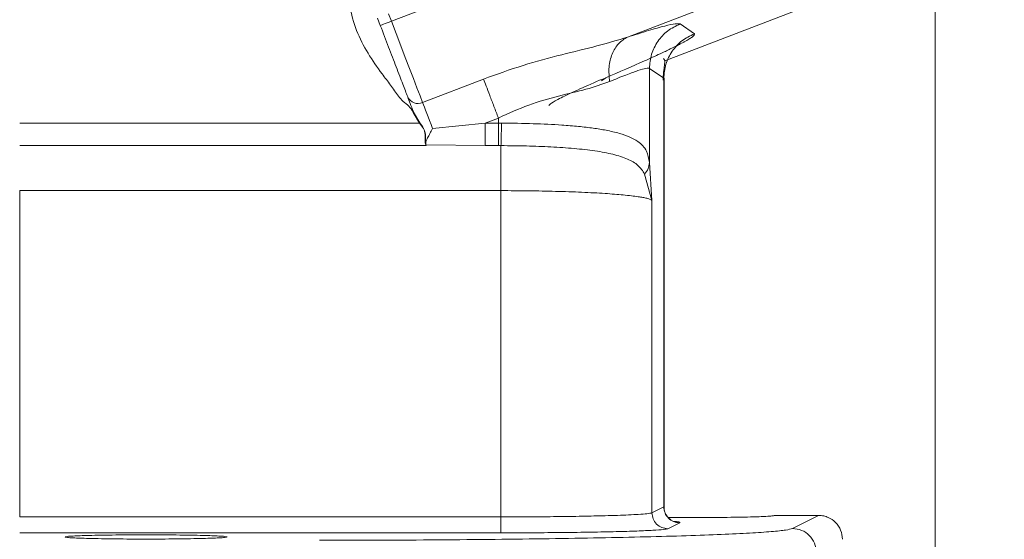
# Model space of a CAD drawing. Header units: inches. Extents: x 0.3 to 33.9, y 0.2 to 21.7.
# Tile 6 of 26: x 9 to 11.4, y 6.5 to 7.8. Entities that reach past the tile are written whole.
import ezdxf

# ---------------------------------------------------------------- set-up
doc = ezdxf.new("R2010")
doc.units = ezdxf.units.IN
doc.header["$MEASUREMENT"] = 0
doc.layers.add('SLD-0', color=7, linetype='Continuous', lineweight=15)
doc.styles.add('SLDTEXTSTYLE0', font='TXT', dxfattribs={"width": 0.75})
doc.dimstyles.new('SLDDIMSTYLE0', dxfattribs={"dimtxt": 0.25, "dimasz": 0.13, "dimexe": 0, "dimexo": 0.0625, "dimgap": 0.0625, "dimtad": 0, "dimtih": 1, "dimtoh": 1, "dimdec": 4, "dimrnd": 1e-09, "dimzin": 12, "dimdsep": 46, "dimtxsty": 'SLDTEXTSTYLE0', "dimsah": 1, "dimcen": 0.09, "dimadec": 0, "dimazin": 3, "dimtfac": 1, "dimtdec": 4, "dimtofl": 0, "dimtmove": 0, "dimatfit": 3, "dimfxl": 1, "dimfrac": 2, "dimtolj": 1, "dimtzin": 12, "dimarcsym": 0})
doc.dimstyles.new('SLDDIMSTYLE1', dxfattribs={"dimtxt": 0.25, "dimasz": 0.13, "dimexe": 0, "dimexo": 0.0625, "dimgap": 0.0625, "dimtad": 0, "dimtih": 1, "dimtoh": 1, "dimdec": 4, "dimrnd": 1e-09, "dimzin": 4, "dimdsep": 46, "dimtxsty": 'SLDTEXTSTYLE0', "dimsah": 1, "dimcen": 0.09, "dimadec": 0, "dimazin": 1, "dimtfac": 1, "dimtdec": 4, "dimtofl": 0, "dimtmove": 0, "dimatfit": 3, "dimfxl": 1, "dimfrac": 2, "dimtolj": 1, "dimtzin": 12, "dimarcsym": 0})

# ---------------------------------------------------------------- blocks, each defined once
blk = doc.blocks.new('*D10')
at = {"layer": 'SLD-0'}
for p, q in [((6.6938, 13.5153), (15.798, 13.5153)), ((15.673, 13.5153), (15.673, 9.6539)), ((15.1939, 9.2798), (15.1432, 9.2798)), ((15.1432, 9.2798), (15.1432, 8.883)), ((16.1521, 9.2798), (16.2029, 9.2798)), ((16.2029, 9.2798), (16.2029, 8.883)), ((15.1432, 8.883), (15.1939, 8.883)), ((16.2029, 8.883), (16.1521, 8.883)), ((15.673, 4.9707), (15.673, 8.8322)), ((7.9438, 4.9707), (15.798, 4.9707))]:
    blk.add_line(p, q, dxfattribs=at)
for points in [[(15.673, 13.5153), (15.653, 13.3853), (15.693, 13.3853)], [(15.673, 4.9707), (15.693, 5.1007), (15.653, 5.1007)]]:
    blk.add_solid(points, dxfattribs=at)
at = {"layer": 'SLD-0', "char_height": 0.25, "attachment_point": 1, "style": 'SLDTEXTSTYLE0'}
for s, insert in [('8.54', (15.2482, 9.6529, 0.0039)), ('217.0', (15.2574, 9.2052, 0.0039))]:
    blk.add_mtext(s, dxfattribs=dict(at, insert=insert))
blk = doc.blocks.new('*D11')
at = {"layer": 'SLD-0'}
for p, q in [((6.6938, 13.5153), (13.9083, 13.5153)), ((13.7833, 13.5153), (13.7833, 10.2739)), ((13.3042, 9.8998), (13.2534, 9.8998)), ((13.2534, 9.8998), (13.2534, 9.503)), ((14.2624, 9.8998), (14.3132, 9.8998)), ((14.3132, 9.8998), (14.3132, 9.503)), ((13.2534, 9.503), (13.3042, 9.503)), ((14.3132, 9.503), (14.2624, 9.503)), ((13.7833, 6.2107), (13.7833, 9.4522)), ((11.003, 6.2107), (13.9083, 6.2107))]:
    blk.add_line(p, q, dxfattribs=at)
for points in [[(13.7833, 13.5153), (13.7633, 13.3853), (13.8033, 13.3853)], [(13.7833, 6.2107), (13.8033, 6.3407), (13.7633, 6.3407)]]:
    blk.add_solid(points, dxfattribs=at)
at = {"layer": 'SLD-0', "char_height": 0.25, "attachment_point": 1, "style": 'SLDTEXTSTYLE0'}
for s, insert in [('7.30', (13.3584, 10.2729, 0.0039)), ('185.5', (13.3677, 9.8252, 0.0039))]:
    blk.add_mtext(s, dxfattribs=dict(at, insert=insert))
blk = doc.blocks.new('*D13')
at = {"layer": 'SLD-0'}
for p, q in [((11.252, 8.0773), (11.252, 2.0898)), ((7.8938, 6.3962), (7.8938, 2.0898)), ((9.1861, 2.2516), (9.1354, 2.2516)), ((9.1354, 2.2516), (9.1354, 1.8547)), ((9.9596, 2.2516), (10.0104, 2.2516)), ((10.0104, 2.2516), (10.0104, 1.8547)), ((7.8938, 2.2148), (9.0466, 2.2148)), ((11.252, 2.2148), (10.0992, 2.2148)), ((9.1354, 1.8547), (9.1861, 1.8547)), ((10.0104, 1.8547), (9.9596, 1.8547))]:
    blk.add_line(p, q, dxfattribs=at)
for points in [[(7.8938, 2.2148), (8.0238, 2.1948), (8.0238, 2.2348)], [(11.252, 2.2148), (11.122, 2.2348), (11.122, 2.1948)]]:
    blk.add_solid(points, dxfattribs=at)
at = {"layer": 'SLD-0', "char_height": 0.25, "attachment_point": 1, "style": 'SLDTEXTSTYLE0'}
for s, insert in [('3.36', (9.1481, 2.6247, -0.972)), ('85.3', (9.2496, 2.177, -0.972))]:
    blk.add_mtext(s, dxfattribs=dict(at, insert=insert))

msp = doc.modelspace()

# ---------------------------------------------------------------- linework, layer by layer
at = {"color": 7, "linetype": 'Continuous', "lineweight": 15}
for p, q in [((10.80972, 8.12137), (9.88548, 7.76658)), ((10.89919, 7.88829), (10.47855, 7.72682)), ((10.93118, 7.80497), (10.57205, 7.66711)), ((9.85028, 7.77457), (9.85747, 7.75583)), ((9.87828, 7.78532), (9.88548, 7.76658)), ((10.61067, 7.75996), (10.64666, 7.73522)), ((10.53378, 7.64808), (10.53378, 7.41148)), ((10.53378, 7.64808), (10.56977, 7.62334)), ((9.96375, 7.56267), (10.11672, 7.62139)), ((10.56977, 7.62334), (10.56977, 6.54676)), ((10.57029, 6.54671), (10.57029, 7.62377)), ((9.93962, 7.53896), (9.94013, 7.53774)), ((9.94013, 7.53774), (9.9559, 7.51086)), ((9.94058, 7.53932), (9.94105, 7.53811)), ((9.94105, 7.53811), (9.9566, 7.51139)), ((10.12134, 7.51086), (10.1543, 7.52351)), ((10.1543, 7.52351), (10.1543, 7.51086)), ((9.9559, 7.51086), (8.95135, 7.51086)), ((9.98889, 7.49719), (10.12134, 7.51086)), ((10.1543, 7.51086), (10.12134, 7.51086)), ((10.16177, 7.51084), (10.1543, 7.51086)), ((9.97251, 7.45429), (8.95135, 7.45429)), ((9.97081, 7.45866), (9.97251, 7.45429)), ((9.97174, 7.45814), (9.97195, 7.45759)), ((9.97195, 7.45759), (9.97234, 7.45659)), ((9.97234, 7.45659), (9.97245, 7.45623)), ((9.97247, 7.45623), (10.12134, 7.45429)), ((10.12134, 7.45429), (10.1543, 7.45429)), ((10.16059, 7.45428), (10.1543, 7.45429)), ((10.53378, 7.41148), (10.54007, 7.31632)), ((10.52137, 7.38289), (10.54007, 7.31632)), ((8.95135, 6.5215), (8.95135, 7.34116)), ((8.95135, 7.34116), (10.16059, 7.34116)), ((10.16059, 7.34116), (10.16059, 6.5215)), ((10.54007, 7.31632), (10.54007, 6.53192)), ((10.54007, 6.53192), (10.56977, 6.54676)), ((10.57029, 6.54668), (10.57029, 6.54671)), ((8.95135, 6.5215), (10.16059, 6.5215)), ((10.60972, 6.50678), (10.58001, 6.49193)), ((10.84727, 6.52522), (10.95877, 6.52522)), ((10.89306, 6.49238), (10.95877, 6.52522)), ((10.16059, 6.48151), (8.95135, 6.48151))]:
    msp.add_line(p, q, dxfattribs=at)
at = {"color": 8, "linetype": 'Continuous', "lineweight": 15}
msp.add_line((10.42386, 7.62484), (10.41337, 7.61739), dxfattribs=at)
at = {"color": 7, "linetype": 'Continuous', "lineweight": 15, "flags": 128}
for points in [[(9.88548, 7.76658), (9.88001, 7.76449), (9.87476, 7.76247), (9.86992, 7.76061), (9.86567, 7.75898), (9.86219, 7.75765), (9.8596, 7.75665), (9.85801, 7.75604), (9.85747, 7.75583)], [(9.88548, 7.76658), (9.89734, 7.73567), (9.909, 7.7053), (9.92024, 7.67601), (9.93087, 7.64832), (9.9407, 7.62271), (9.94956, 7.59964), (9.95729, 7.57951), (9.96375, 7.56267)], [(9.96375, 7.56267), (9.96593, 7.55698), (9.96844, 7.55045), (9.97126, 7.54312), (9.97435, 7.53506), (9.97769, 7.52636), (9.98125, 7.51709), (9.98499, 7.50734), (9.98889, 7.49719)]]:
    msp.add_lwpolyline(points, dxfattribs=at)
at = {"color": 7, "linetype": 'Continuous', "lineweight": 15}
msp.add_circle((6.64377, 10.43532), 2.95632, dxfattribs=at)
msp.add_arc((9.95197, 7.5884), 0.0283, 205.11683, 294.59638, dxfattribs=at)
for points, knots in [([(9.76622, 7.99073), (9.76595, 7.97911), (9.76542, 7.95644), (9.76673, 7.92438), (9.77008, 7.89502), (9.7734, 7.85575), (9.7795, 7.80468), (9.79566, 7.74272), (9.82518, 7.6859), (9.85629, 7.64167), (9.88323, 7.60666), (9.89953, 7.58257), (9.91449, 7.56436), (9.92998, 7.55453), (9.93642, 7.54413), (9.93962, 7.53896)], [0, 0, 0, 0, 0.0696246, 0.1358716, 0.1920291, 0.2466448, 0.3720297, 0.4999179, 0.6277968, 0.75318, 0.8237001, 0.8923508, 0.9276178, 0.96402, 1, 1, 1, 1]), ([(9.85747, 7.75583), (9.86446, 7.73763), (9.87843, 7.70123), (9.89783, 7.65068), (9.91475, 7.60661), (9.92248, 7.58646), (9.92635, 7.57639)], [0, 0, 0, 0, 0.2500002, 0.5000004, 0.7500003, 1, 1, 1, 1]), ([(10.47855, 7.72682), (10.49699, 7.73267), (10.53392, 7.74437), (10.57392, 7.75536), (10.60181, 7.76141), (10.60772, 7.76044), (10.61067, 7.75996)], [0, 0, 0, 0, 0.2512882, 0.5031128, 0.7523636, 1, 1, 1, 1]), ([(10.61067, 7.75996), (10.59982, 7.75465), (10.57813, 7.74404), (10.55359, 7.71682), (10.53698, 7.68416), (10.53484, 7.66011), (10.53378, 7.64808)], [0, 0, 0, 0, 0.25, 0.4999994, 0.7499995, 1, 1, 1, 1]), ([(10.11672, 7.62139), (10.1499, 7.63332), (10.21532, 7.65686), (10.3121, 7.6828), (10.40201, 7.70377), (10.45352, 7.71929), (10.47855, 7.72682)], [0, 0, 0, 0, 0.265203, 0.5230816, 0.7683609, 1, 1, 1, 1]), ([(10.64666, 7.73522), (10.64706, 7.73458), (10.64787, 7.73329), (10.64442, 7.72957), (10.63881, 7.72547), (10.63269, 7.72161), (10.62746, 7.71852), (10.62148, 7.71514), (10.61473, 7.7115), (10.60366, 7.70571), (10.58653, 7.69716), (10.564, 7.68645), (10.54178, 7.67622), (10.50048, 7.65755), (10.45794, 7.63939), (10.42386, 7.62484)], [0, 0, 0, 0, 0.08018552, 0.16074434, 0.24151597, 0.27971864, 0.31786323, 0.35601677, 0.39424626, 0.43261846, 0.52578553, 0.61983042, 0.68263524, 0.74569708, 1, 1, 1, 1]), ([(10.47855, 7.72682), (10.47062, 7.72204), (10.45477, 7.71246), (10.43894, 7.68541), (10.4304, 7.65213), (10.43238, 7.62734), (10.43336, 7.61495)], [0, 0, 0, 0, 0.2499946, 0.500002, 0.7499957, 1, 1, 1, 1]), ([(10.64666, 7.73522), (10.63582, 7.72991), (10.61413, 7.7193), (10.58959, 7.69208), (10.57298, 7.65942), (10.57084, 7.63537), (10.56977, 7.62334)], [0, 0, 0, 0, 0.24999998, 0.49999941, 0.74999951, 1, 1, 1, 1]), ([(10.56839, 7.61841), (10.56838, 7.62208), (10.56835, 7.62956), (10.56952, 7.64363), (10.57177, 7.65853), (10.57301, 7.66938), (10.57025, 7.67174), (10.56885, 7.67292)], [0, 0, 0, 0, 0.0948517, 0.1934317, 0.4186266, 0.7066232, 1, 1, 1, 1]), ([(10.43336, 7.61495), (10.4476, 7.62087), (10.47551, 7.63249), (10.50593, 7.64351), (10.52704, 7.64953), (10.53154, 7.64856), (10.53378, 7.64808)], [0, 0, 0, 0, 0.2576884, 0.5051675, 0.7534559, 1, 1, 1, 1]), ([(10.11672, 7.62139), (10.11883, 7.6159), (10.12305, 7.6049), (10.13228, 7.58087), (10.14286, 7.5533), (10.15049, 7.53344), (10.1543, 7.52351)], [0, 0, 0, 0, 0.2499995, 0.5000007, 0.7500004, 1, 1, 1, 1]), ([(10.42386, 7.62484), (10.40346, 7.61613), (10.36298, 7.59885), (10.31825, 7.57809), (10.2879, 7.56239), (10.28321, 7.55768), (10.28089, 7.55535)], [0, 0, 0, 0, 0.2558998, 0.5077008, 0.7554298, 1, 1, 1, 1]), ([(10.1543, 7.52351), (10.17961, 7.53511), (10.22978, 7.5581), (10.30594, 7.57956), (10.37651, 7.59515), (10.4144, 7.60834), (10.43336, 7.61495)], [0, 0, 0, 0, 0.2546964, 0.5046695, 0.752029, 1, 1, 1, 1]), ([(9.92635, 7.57639), (9.9283, 7.57131), (9.9322, 7.56115), (9.93779, 7.5466), (9.94058, 7.53932)], [0, 0, 0, 0, 0.500001, 1, 1, 1, 1]), ([(9.94058, 7.53932), (9.94056, 7.53932), (9.94054, 7.53932), (9.94042, 7.53928), (9.9403, 7.53923), (9.94014, 7.53917), (9.93992, 7.53908), (9.93974, 7.53901), (9.93962, 7.53896)], [0, 0, 0, 0, 0.2395239, 0.3684756, 0.4998512, 0.6315844, 0.7605117, 1, 1, 1, 1]), ([(9.94013, 7.53774), (9.94026, 7.53779), (9.94053, 7.5379), (9.94084, 7.53802), (9.94102, 7.53809), (9.94104, 7.5381), (9.94105, 7.53811)], [0, 0, 0, 0, 0.2704966, 0.5624544, 0.7895304, 1, 1, 1, 1]), ([(9.9559, 7.51086), (9.95597, 7.51091), (9.95611, 7.51102), (9.95631, 7.51117), (9.95648, 7.5113), (9.95656, 7.51136), (9.9566, 7.51139)], [0, 0, 0, 0, 0.24568429, 0.49983807, 0.75428251, 1, 1, 1, 1]), ([(9.9559, 7.51086), (9.95941, 7.50643), (9.96466, 7.49979), (9.96918, 7.48981), (9.97078, 7.47964), (9.9692, 7.46807), (9.97027, 7.46179), (9.97081, 7.45866)], [0, 0, 0, 0, 0.2510558, 0.3762499, 0.5013298, 0.7508182, 1, 1, 1, 1]), ([(9.9566, 7.51139), (9.96009, 7.50681), (9.96528, 7.50001), (9.96975, 7.48985), (9.97144, 7.47958), (9.97006, 7.46779), (9.97118, 7.46134), (9.97174, 7.45814)], [0, 0, 0, 0, 0.253813, 0.3773724, 0.5041859, 0.753636, 1, 1, 1, 1]), ([(9.98889, 7.49719), (9.98664, 7.49298), (9.98216, 7.48457), (9.97597, 7.47317), (9.97146, 7.46346), (9.9718, 7.45946), (9.97195, 7.45759)], [0, 0, 0, 0, 0.2519107, 0.5031452, 0.7668567, 1, 1, 1, 1]), ([(10.12134, 7.45429), (10.12134, 7.45686), (10.12134, 7.46201), (10.12134, 7.47573), (10.12134, 7.49238), (10.12134, 7.5047), (10.12134, 7.51086)], [0, 0, 0, 0, 0.2500001, 0.4999993, 0.7499989, 1, 1, 1, 1]), ([(10.1543, 7.45429), (10.1543, 7.45686), (10.1543, 7.46201), (10.1543, 7.47573), (10.1543, 7.49238), (10.1543, 7.5047), (10.1543, 7.51086)], [0, 0, 0, 0, 0.2500001, 0.4999993, 0.7499989, 1, 1, 1, 1]), ([(10.16177, 7.51084), (10.1617, 7.50394), (10.16158, 7.49015), (10.16127, 7.47328), (10.16092, 7.46091), (10.1607, 7.45649), (10.16059, 7.45428)], [0, 0, 0, 0, 0.2797687, 0.5595375, 0.779764, 1, 1, 1, 1]), ([(10.16177, 7.51084), (10.18869, 7.5105), (10.24089, 7.50984), (10.30567, 7.50667), (10.35535, 7.50265), (10.39254, 7.49834), (10.42729, 7.49274), (10.45842, 7.48549), (10.4848, 7.47619), (10.5094, 7.46253), (10.52789, 7.44392), (10.53192, 7.42171), (10.53378, 7.41148)], [0, 0, 0, 0, 0.138461, 0.2684566, 0.3505381, 0.4289333, 0.5036869, 0.5926668, 0.6763056, 0.754763, 0.8870664, 1, 1, 1, 1]), ([(9.97174, 7.45814), (9.9717, 7.45822), (9.97162, 7.45838), (9.97139, 7.45856), (9.97111, 7.45866), (9.97091, 7.45866), (9.97081, 7.45866)], [0, 0, 0, 0, 0.2450721, 0.5000887, 0.7554569, 1, 1, 1, 1]), ([(9.97245, 7.45623), (9.9725, 7.45593), (9.97261, 7.45532), (9.97254, 7.45464), (9.97251, 7.45429)], [0, 0, 0, 0, 0.50176076, 1, 1, 1, 1]), ([(10.16059, 7.45428), (10.18199, 7.45406), (10.2248, 7.45362), (10.28698, 7.45124), (10.34528, 7.44731), (10.39799, 7.44136), (10.44336, 7.43293), (10.4797, 7.42114), (10.5068, 7.40605), (10.51655, 7.39055), (10.52137, 7.38289)], [0, 0, 0, 0, 0.1246943, 0.2493649, 0.3746844, 0.5003338, 0.6263104, 0.7524235, 0.877585, 1, 1, 1, 1]), ([(10.16059, 7.34116), (10.16059, 7.35347), (10.16059, 7.3781), (10.16059, 7.41139), (10.16059, 7.43885), (10.16059, 7.44913), (10.16059, 7.45428)], [0, 0, 0, 0, 0.25000018, 0.50000031, 0.74999946, 1, 1, 1, 1]), ([(10.53378, 7.41148), (10.53308, 7.40635), (10.53168, 7.39609), (10.52481, 7.38729), (10.52137, 7.38289)], [0, 0, 0, 0, 0.4999987, 1, 1, 1, 1]), ([(10.54007, 7.31632), (10.53885, 7.31731), (10.53656, 7.31917), (10.5281, 7.32175), (10.51781, 7.32397), (10.50015, 7.32691), (10.47072, 7.33036), (10.42234, 7.33417), (10.36496, 7.33723), (10.29942, 7.33947), (10.2306, 7.34089), (10.18372, 7.34107), (10.16059, 7.34116)], [0, 0, 0, 0, 0.0745786, 0.1411886, 0.1998272, 0.2504929, 0.3808236, 0.5005335, 0.6301494, 0.7565884, 0.8798662, 1, 1, 1, 1]), ([(10.54007, 6.53192), (10.53699, 6.53114), (10.53155, 6.52976), (10.50851, 6.52798), (10.48277, 6.52661), (10.45438, 6.52548), (10.41634, 6.5243), (10.36626, 6.52317), (10.30164, 6.52222), (10.23256, 6.52161), (10.18448, 6.52154), (10.16059, 6.5215)], [0, 0, 0, 0, 0.1409763, 0.2499821, 0.338293, 0.421686, 0.5001598, 0.6276814, 0.7500924, 0.8758254, 1, 1, 1, 1]), ([(10.58001, 6.49193), (10.57478, 6.49254), (10.56432, 6.49376), (10.55112, 6.50301), (10.54188, 6.51622), (10.54067, 6.52669), (10.54007, 6.53192)], [0, 0, 0, 0, 0.2499997, 0.5000031, 0.7500032, 1, 1, 1, 1]), ([(10.56977, 6.54676), (10.57038, 6.54153), (10.57159, 6.53106), (10.58083, 6.51785), (10.59403, 6.5086), (10.60449, 6.50738), (10.60972, 6.50678)], [0, 0, 0, 0, 0.2500012, 0.5000001, 0.7499959, 1, 1, 1, 1]), ([(10.5885, 6.51382), (10.58842, 6.51395), (10.58825, 6.51426), (10.58493, 6.51636), (10.58163, 6.51926), (10.57943, 6.52153), (10.57734, 6.52415), (10.57545, 6.52707), (10.57385, 6.53017), (10.57099, 6.53723), (10.57061, 6.54277), (10.57029, 6.54734)], [0, 0, 0, 0, 0.173437, 0.4055686, 0.4879658, 0.553663, 0.6080814, 0.6571677, 0.7061098, 0.7580634, 1, 1, 1, 1]), ([(10.16059, 6.5215), (10.16059, 6.51634), (10.16059, 6.50604), (10.16059, 6.49296), (10.16059, 6.48366), (10.16059, 6.48223), (10.16059, 6.48151)], [0, 0, 0, 0, 0.24999958, 0.50000219, 0.74999986, 1, 1, 1, 1]), ([(10.84727, 6.52522), (10.84611, 6.52478), (10.84394, 6.52397), (10.82502, 6.52266), (10.7953, 6.52156), (10.7565, 6.52073), (10.70931, 6.52009), (10.64762, 6.51973), (10.60163, 6.52006), (10.58077, 6.52021)], [0, 0, 0, 0, 0.1291139, 0.2416605, 0.4163552, 0.5248606, 0.6305135, 0.8323476, 1, 1, 1, 1]), ([(11.01877, 6.46528), (11.01786, 6.47316), (11.01605, 6.48885), (11.00243, 6.50844), (10.98634, 6.51942), (10.97135, 6.52444), (10.96304, 6.52495), (10.95877, 6.52522)], [0, 0, 0, 0, 0.2507149, 0.4991371, 0.7346448, 0.863716, 1, 1, 1, 1]), ([(9.70469, 6.46285), (9.75486, 6.4629), (9.85525, 6.463), (10.00342, 6.46377), (10.1468, 6.46499), (10.28314, 6.46669), (10.41021, 6.46882), (10.52601, 6.47135), (10.62871, 6.47424), (10.71653, 6.47746), (10.78832, 6.48093), (10.84243, 6.48462), (10.87966, 6.48845), (10.8886, 6.49107), (10.89306, 6.49238)], [0, 0, 0, 0, 0.08327598, 0.16664485, 0.24996423, 0.33322166, 0.41663663, 0.49994673, 0.58325355, 0.66665799, 0.74996071, 0.83321547, 0.91673031, 1, 1, 1, 1]), ([(10.58001, 6.49193), (10.57716, 6.49124), (10.57147, 6.48986), (10.54412, 6.48788), (10.50409, 6.48607), (10.45142, 6.48448), (10.38839, 6.48319), (10.31716, 6.48224), (10.2403, 6.48163), (10.18716, 6.48155), (10.16059, 6.48151)], [0, 0, 0, 0, 0.1250225, 0.2500398, 0.3750512, 0.500054, 0.6250494, 0.7500372, 0.8750198, 1, 1, 1, 1]), ([(10.89306, 6.49238), (10.90091, 6.49147), (10.9166, 6.48965), (10.93639, 6.47578), (10.95025, 6.45596), (10.95207, 6.44026), (10.95298, 6.4324)], [0, 0, 0, 0, 0.2499991, 0.4999996, 0.749999, 1, 1, 1, 1]), ([(9.26877, 6.47654), (9.29471, 6.47646), (9.33423, 6.47635), (9.38152, 6.47568), (9.42026, 6.47486), (9.45021, 6.47376), (9.46848, 6.47245), (9.4743, 6.47121), (9.46848, 6.46996), (9.45021, 6.46865), (9.42026, 6.46755), (9.38152, 6.46673), (9.33423, 6.46608), (9.26877, 6.46575), (9.20332, 6.46608), (9.15603, 6.46673), (9.11729, 6.46755), (9.08734, 6.46865), (9.06906, 6.46996), (9.06325, 6.47121), (9.06906, 6.47245), (9.08734, 6.47376), (9.11729, 6.47486), (9.15603, 6.47568), (9.20332, 6.47635), (9.24284, 6.47646), (9.26877, 6.47654)], [0, 0, 0, 0, 0.0606217, 0.0923553, 0.1249455, 0.1774153, 0.2112195, 0.25, 0.2887801, 0.3225839, 0.3750545, 0.4076445, 0.4393781, 0.5, 0.5606214, 0.5923551, 0.6249455, 0.6774153, 0.7112194, 0.7500001, 0.78878, 0.8225839, 0.8750545, 0.9076449, 0.9393784, 1, 1, 1, 1])]:
    msp.add_open_spline(points, degree=3, knots=knots, dxfattribs=at)
at = {"color": 8, "linetype": 'Continuous', "lineweight": 15}
msp.add_open_spline([(10.59395, 6.51016), (10.59657, 6.50998), (10.61193, 6.50891), (10.61072, 6.50774), (10.60972, 6.50678)], degree=3, knots=[0, 0, 0, 0, 0.17056755, 1, 1, 1, 1], dxfattribs=at)

# ---------------------------------------------------------------- dimensions: what is measured, and where the dimension line sits
at = {"layer": 'SLD-0'}
for base, p1, p2, dimstyle, picture, middle in [((15.67304, 13.51532), (7.89377, 4.97072), (6.64377, 13.51532), 'SLDDIMSTYLE0', '*D10', (15.67304, 9.24302)), ((13.78328, 6.21072), (6.64377, 13.51532), (10.95298, 6.21072), 'SLDDIMSTYLE1', '*D11', (13.78328, 9.86302))]:
    dim = msp.add_linear_dim(base=base, p1=p1, p2=p2, angle=90, dimstyle=dimstyle, dxfattribs=at)
    dim.commit()
    dim.dimension.update_dxf_attribs({"geometry": picture, "text_midpoint": middle, "dimtype": 160})
dim = msp.add_linear_dim(base=(11.25199, 2.21482), p1=(7.89377, 6.44622), p2=(11.25199, 8.12725), dimstyle='SLDDIMSTYLE0', dxfattribs=at)
dim.commit()
dim.dimension.update_dxf_attribs({"geometry": '*D13', "text_midpoint": (9.57288, 2.21482), "dimtype": 160})

doc.saveas('drawing.dxf')
